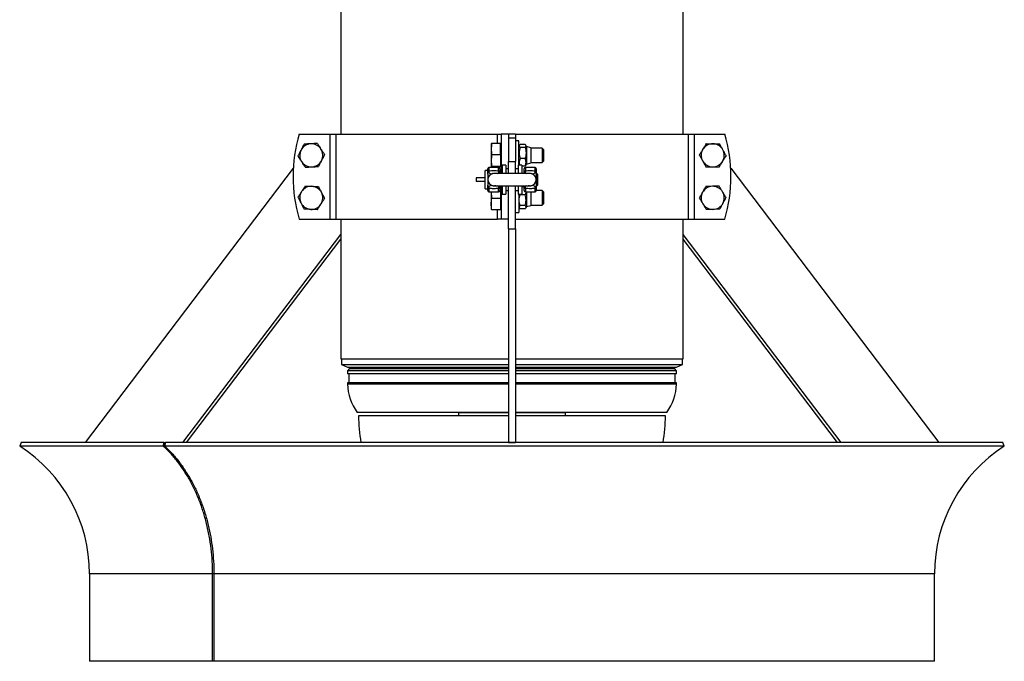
# Model space of a CAD drawing. Header units: millimetres. Extents: x 1033 to 1844, y 1032 to 2088.
# Tile 1 of 7: x 1033 to 1844, y 1032 to 1560. Entities that reach past the tile are written whole.
import ezdxf

# ---------------------------------------------------------------- set-up
doc = ezdxf.new("R2010")
doc.units = ezdxf.units.MM

msp = doc.modelspace()

# ---------------------------------------------------------------- linework, layer by layer
at = {"color": 7, "linetype": 'Continuous', "lineweight": 25}
for p, q in [((1297.67, 1607.51), (1297.67, 1465.51)), ((1579.51, 1465.51), (1579.51, 1607.51)), ((1263.26, 1465.51), (1288.57, 1465.51)), ((1288.57, 1465.51), (1288.57, 1395.51)), ((1288.57, 1465.51), (1293.55, 1465.51)), ((1293.55, 1465.51), (1293.55, 1395.51)), ((1293.55, 1465.51), (1426.66, 1465.51)), ((1426.66, 1457.76), (1426.66, 1465.51)), ((1426.66, 1465.51), (1429.59, 1465.51)), ((1429.59, 1465.51), (1429.59, 1433.01)), ((1435.59, 1465.51), (1429.59, 1465.51)), ((1441.59, 1465.51), (1435.59, 1465.51)), ((1435.59, 1465.51), (1435.59, 1462.1)), ((1441.59, 1462.1), (1435.59, 1462.1)), ((1435.59, 1462.1), (1435.59, 1443.01)), ((1441.59, 1465.51), (1441.59, 1462.1)), ((1441.59, 1465.51), (1583.63, 1465.51)), ((1441.59, 1462.1), (1441.59, 1443.01)), ((1444.09, 1460.01), (1441.59, 1460.01)), ((1444.09, 1440.01), (1444.09, 1460.01)), ((1583.63, 1465.51), (1583.63, 1395.51)), ((1583.63, 1465.51), (1588.61, 1465.51)), ((1588.61, 1465.51), (1588.61, 1395.51)), ((1588.61, 1465.51), (1613.92, 1465.51)), ((1421.49, 1457.5), (1421.49, 1453.14)), ((1421.49, 1453.14), (1421.49, 1443.65)), ((1428.99, 1457.76), (1422.02, 1457.76)), ((1428.99, 1448.53), (1428.99, 1457.76)), ((1429.59, 1456.33), (1428.99, 1456.68)), ((1444.73, 1456.34), (1444.09, 1455.24)), ((1449.43, 1456.98), (1445.25, 1456.98)), ((1449.43, 1454.42), (1445.25, 1454.42)), ((1450.59, 1455.24), (1449.95, 1456.34)), ((1454.09, 1454.3), (1450.59, 1455.24)), ((1450.59, 1455.24), (1450.59, 1449.75)), ((1454.09, 1454.3), (1454.09, 1449.53)), ((1463.52, 1454.01), (1454.09, 1454.01)), ((1464.59, 1452.94), (1463.52, 1454.01)), ((1463.52, 1454.01), (1463.52, 1453.34)), ((1463.52, 1453.34), (1463.52, 1442.01)), ((1464.59, 1452.94), (1464.59, 1452.39)), ((1464.59, 1452.39), (1464.59, 1443.09)), ((1421.49, 1443.65), (1421.49, 1438.52)), ((1428.99, 1448.53), (1422.02, 1448.53)), ((1428.99, 1448.53), (1428.99, 1438.78)), ((1449.43, 1445.46), (1445.25, 1445.46)), ((1450.59, 1449.75), (1450.59, 1440.79)), ((1454.09, 1449.53), (1454.09, 1441.73)), ((1258.45, 1437.51), (1086.96, 1211.51)), ((1418.59, 1435.51), (1416.59, 1435.51)), ((1416.59, 1429.51), (1416.59, 1435.51)), ((1418.59, 1434.52), (1418.59, 1437.01)), ((1427.59, 1438.01), (1419.59, 1438.01)), ((1428.99, 1438.78), (1422.02, 1438.78)), ((1428.99, 1438.27), (1422.02, 1438.27)), ((1426.66, 1438.01), (1426.66, 1438.27)), ((1428.59, 1437.01), (1428.59, 1434.52)), ((1428.99, 1439.35), (1429.59, 1439.7)), ((1428.99, 1438.78), (1428.99, 1438.27)), ((1433.59, 1440.01), (1430.59, 1440.01)), ((1430.59, 1440.01), (1430.59, 1433.01)), ((1433.59, 1440.01), (1433.59, 1433.01)), ((1435.59, 1437.01), (1433.59, 1437.01)), ((1435.59, 1443.01), (1441.59, 1443.01)), ((1435.59, 1433.01), (1435.59, 1443.01)), ((1441.59, 1433.01), (1441.59, 1443.01)), ((1443.59, 1437.01), (1441.59, 1437.01)), ((1446.59, 1440.01), (1443.59, 1440.01)), ((1443.59, 1440.01), (1443.59, 1433.01)), ((1444.09, 1440.79), (1444.54, 1440.01)), ((1446.59, 1440.01), (1446.59, 1433.01)), ((1449.43, 1439.05), (1446.59, 1439.05)), ((1448.59, 1434.52), (1448.59, 1437.01)), ((1449.43, 1439.05), (1449.95, 1439.69)), ((1457.59, 1438.01), (1449.59, 1438.01)), ((1449.95, 1439.69), (1450.59, 1440.79)), ((1450.59, 1440.79), (1454.09, 1441.73)), ((1454.09, 1442.01), (1463.52, 1442.01)), ((1458.59, 1437.01), (1458.59, 1434.52)), ((1463.52, 1442.01), (1464.59, 1443.09)), ((1618.72, 1437.51), (1790.22, 1211.51)), ((1409.09, 1429.51), (1409.09, 1426.51)), ((1416.59, 1429.51), (1409.09, 1429.51)), ((1416.59, 1428.01), (1416.59, 1429.51)), ((1416.59, 1426.51), (1416.59, 1428.01)), ((1418.59, 1432.49), (1418.59, 1428.01)), ((1418.59, 1428.01), (1418.59, 1423.53)), ((1453.59, 1433.01), (1423.59, 1433.01)), ((1428.59, 1434.52), (1428.59, 1433.01)), ((1448.59, 1433.01), (1448.59, 1434.52)), ((1459.09, 1433.01), (1458.59, 1433.01)), ((1458.59, 1432.49), (1458.59, 1428.01)), ((1458.59, 1428.01), (1458.59, 1423.53)), ((1459.59, 1432.51), (1459.09, 1433.01)), ((1459.09, 1423.01), (1459.09, 1433.01)), ((1459.59, 1432.51), (1459.59, 1423.51)), ((1416.59, 1426.51), (1409.09, 1426.51)), ((1416.59, 1420.51), (1416.59, 1426.51)), ((1416.59, 1420.51), (1418.59, 1420.51)), ((1418.59, 1419.01), (1418.59, 1421.51)), ((1423.59, 1423.01), (1453.59, 1423.01)), ((1428.59, 1423.01), (1428.59, 1421.51)), ((1428.99, 1422.76), (1428.59, 1422.76)), ((1428.99, 1422.25), (1428.59, 1422.25)), ((1428.59, 1421.51), (1428.59, 1419.01)), ((1428.99, 1422.25), (1428.99, 1422.76)), ((1428.99, 1422.25), (1428.99, 1412.5)), ((1429.59, 1421.33), (1428.99, 1421.68)), ((1429.59, 1423.01), (1429.59, 1395.51)), ((1430.59, 1423.01), (1430.59, 1416.01)), ((1433.59, 1423.01), (1433.59, 1416.01)), ((1435.59, 1387.61), (1435.59, 1423.01)), ((1441.59, 1387.61), (1441.59, 1423.01)), ((1443.59, 1423.01), (1443.59, 1416.01)), ((1446.59, 1423.01), (1446.59, 1416.01)), ((1448.59, 1421.98), (1446.59, 1421.98)), ((1448.59, 1421.51), (1448.59, 1423.01)), ((1448.59, 1419.01), (1448.59, 1421.51)), ((1458.59, 1423.01), (1459.09, 1423.01)), ((1458.59, 1421.51), (1458.59, 1419.01)), ((1459.09, 1423.01), (1459.59, 1423.51)), ((1419.59, 1418.01), (1427.59, 1418.01)), ((1421.49, 1417.37), (1421.54, 1418.01)), ((1421.49, 1418.01), (1421.49, 1417.37)), ((1421.49, 1417.37), (1421.49, 1407.88)), ((1428.99, 1412.5), (1422.02, 1412.5)), ((1428.99, 1412.5), (1428.99, 1403.27)), ((1430.59, 1416.01), (1433.59, 1416.01)), ((1433.59, 1419.01), (1435.59, 1419.01)), ((1441.59, 1419.01), (1443.59, 1419.01)), ((1443.59, 1416.01), (1446.59, 1416.01)), ((1444.09, 1416.01), (1444.09, 1401.01)), ((1445.25, 1415.57), (1445.11, 1416.01)), ((1449.43, 1415.57), (1445.25, 1415.57)), ((1449.59, 1418.01), (1457.59, 1418.01)), ((1450.59, 1418.01), (1450.59, 1405.79)), ((1454.09, 1418.01), (1454.09, 1406.73)), ((1463.52, 1419.01), (1458.59, 1419.01)), ((1464.59, 1417.94), (1463.52, 1419.01)), ((1463.52, 1419.01), (1463.52, 1407.01)), ((1464.59, 1417.94), (1464.59, 1408.09)), ((1421.49, 1407.88), (1421.49, 1403.52)), ((1428.99, 1403.27), (1422.02, 1403.27)), ((1426.66, 1395.51), (1426.66, 1403.27)), ((1428.99, 1404.35), (1429.59, 1404.7)), ((1444.09, 1405.79), (1444.73, 1404.69)), ((1449.43, 1406.61), (1445.25, 1406.61)), ((1449.43, 1404.05), (1445.25, 1404.05)), ((1449.95, 1404.68), (1450.59, 1405.79)), ((1450.59, 1405.79), (1454.09, 1406.73)), ((1454.09, 1407.01), (1463.52, 1407.01)), ((1463.52, 1407.01), (1464.59, 1408.09)), ((1263.26, 1395.51), (1288.57, 1395.51)), ((1288.57, 1395.51), (1293.55, 1395.51)), ((1293.55, 1395.51), (1426.66, 1395.51)), ((1297.67, 1395.51), (1297.67, 1280.54)), ((1429.59, 1395.51), (1426.66, 1395.51)), ((1435.59, 1395.51), (1429.59, 1395.51)), ((1441.59, 1401.01), (1444.09, 1401.01)), ((1441.59, 1395.51), (1583.63, 1395.51)), ((1579.51, 1280.54), (1579.51, 1395.51)), ((1583.63, 1395.51), (1588.61, 1395.51)), ((1588.61, 1395.51), (1613.92, 1395.51)), ((1435.59, 1387.61), (1435.59, 1211.51)), ((1435.59, 1387.61), (1441.59, 1387.61)), ((1441.59, 1387.61), (1441.59, 1211.51)), ((1167.56, 1211.51), (1297.67, 1382.97)), ((1170.56, 1211.51), (1297.67, 1379.02)), ((1709.62, 1211.51), (1579.51, 1382.97)), ((1706.62, 1211.51), (1579.51, 1379.02)), ((1297.67, 1280.54), (1435.59, 1280.54)), ((1298.09, 1280.54), (1298.09, 1275.87)), ((1298.09, 1275.87), (1303.09, 1273.54)), ((1298.09, 1275.87), (1435.59, 1275.87)), ((1303.09, 1273.54), (1435.59, 1273.54)), ((1308.59, 1273.54), (1308.59, 1272.24)), ((1441.59, 1280.54), (1579.51, 1280.54)), ((1441.59, 1275.87), (1579.09, 1275.87)), ((1441.59, 1273.54), (1574.09, 1273.54)), ((1568.59, 1272.24), (1568.59, 1273.54)), ((1574.09, 1273.54), (1579.09, 1275.87)), ((1579.09, 1275.87), (1579.09, 1280.54)), ((1304.59, 1272.24), (1303.09, 1270.74)), ((1303.09, 1270.74), (1303.09, 1268.24)), ((1435.59, 1270.74), (1303.09, 1270.74)), ((1435.59, 1268.24), (1303.09, 1268.24)), ((1304.09, 1268.24), (1304.09, 1260.74)), ((1435.59, 1272.24), (1304.59, 1272.24)), ((1572.59, 1272.24), (1441.59, 1272.24)), ((1574.09, 1270.74), (1441.59, 1270.74)), ((1574.09, 1268.24), (1441.59, 1268.24)), ((1574.09, 1270.74), (1572.59, 1272.24)), ((1573.09, 1260.74), (1573.09, 1268.24)), ((1574.09, 1268.24), (1574.09, 1270.74)), ((1303.09, 1260.74), (1303.09, 1259.74)), ((1435.59, 1260.74), (1303.09, 1260.74)), ((1435.59, 1259.74), (1303.09, 1259.74)), ((1574.09, 1260.74), (1441.59, 1260.74)), ((1574.09, 1259.74), (1441.59, 1259.74)), ((1574.09, 1259.74), (1574.09, 1260.74)), ((1435.59, 1236.44), (1311.09, 1236.44)), ((1435.59, 1233.54), (1312.21, 1233.54)), ((1394.51, 1236.14), (1394.6, 1233.54)), ((1566.09, 1236.44), (1441.59, 1236.44)), ((1564.97, 1233.54), (1441.59, 1233.54)), ((1482.58, 1233.54), (1482.67, 1236.14)), ((1034.29, 1211.51), (1033.09, 1208.72)), ((1151.33, 1208.72), (1033.09, 1208.72)), ((1152.18, 1211.51), (1034.29, 1211.51)), ((1151.33, 1208.72), (1152.18, 1211.51)), ((1151.33, 1208.72), (1152.47, 1211.25)), ((1153.24, 1211.51), (1152.39, 1208.72)), ((1844.09, 1208.72), (1152.39, 1208.72)), ((1435.59, 1211.51), (1153.24, 1211.51)), ((1435.59, 1211.51), (1438.59, 1211.51)), ((1438.59, 1211.51), (1435.59, 1211.51)), ((1435.59, 1211.51), (1435.59, 1211.51)), ((1438.59, 1211.51), (1441.59, 1211.51)), ((1441.59, 1211.51), (1438.59, 1211.51)), ((1842.89, 1211.51), (1441.59, 1211.51)), ((1441.59, 1211.51), (1441.59, 1211.51)), ((1844.09, 1208.72), (1842.89, 1211.51)), ((1090.59, 1103.51), (1090.59, 1031.51)), ((1191.99, 1031.51), (1191.99, 1103.51)), ((1193.05, 1103.51), (1191.99, 1103.51)), ((1193.05, 1103.51), (1193.05, 1031.51)), ((1786.59, 1031.51), (1786.59, 1103.51)), ((1191.99, 1031.51), (1090.59, 1031.51)), ((1193.05, 1031.51), (1191.99, 1031.51)), ((1786.59, 1031.51), (1193.05, 1031.51))]:
    msp.add_line(p, q, dxfattribs=at)
at = {"color": 1, "linetype": 'Continuous', "lineweight": 25}
for p, q in [((1419.59, 1438.01), (1419.59, 1435.24)), ((1427.59, 1435.24), (1427.59, 1438.01)), ((1449.59, 1438.01), (1449.59, 1435.24)), ((1457.59, 1435.24), (1457.59, 1438.01)), ((1419.59, 1420.79), (1419.59, 1418.01)), ((1427.59, 1418.01), (1427.59, 1420.79)), ((1449.59, 1420.79), (1449.59, 1418.01)), ((1457.59, 1418.01), (1457.59, 1420.79)), ((1435.59, 1236.14), (1394.51, 1236.14)), ((1482.67, 1236.14), (1441.59, 1236.14)), ((1191.99, 1103.51), (1090.59, 1103.51)), ((1786.59, 1103.51), (1193.05, 1103.51))]:
    msp.add_line(p, q, dxfattribs=at)
at = {"color": 7, "linetype": 'Continuous', "lineweight": 25}
for centre, radius, start, end in [((1383.26, 1430.51), 125, 163.7398, 196.2602), ((1493.92, 1430.51), 125, 343.7398, 16.2602), ((1273.26, 1448.01), 9.5, 152.68133, 212.68133), ((1273.26, 1448.01), 9.5, 92.68133, 152.68133), ((1273.26, 1448.01), 9.5, 32.68133, 92.68133), ((1273.26, 1448.01), 9.5, 332.68133, 32.68133), ((1603.92, 1448.01), 9.5, 148.67657, 208.67657), ((1603.92, 1448.01), 9.5, 88.67657, 148.67657), ((1603.92, 1448.01), 9.5, 28.67657, 88.67657), ((1603.92, 1448.01), 9.5, 328.67657, 28.67657), ((1273.26, 1448.01), 9.5, 272.68133, 332.68133), ((1273.26, 1448.01), 9.5, 212.68133, 272.68133), ((1419.59, 1437.01), 1, 90, 180), ((1427.59, 1437.01), 1, 0, 90), ((1449.59, 1437.01), 1, 90, 180), ((1457.59, 1437.01), 1, 0, 90), ((1603.92, 1448.01), 9.5, 208.67657, 268.67657), ((1603.92, 1448.01), 9.5, 268.67657, 328.67657), ((1419.47, 1434.35), 0.896, 82.34424, 169.3776), ((1423.59, 1428.01), 5, 90, 180), ((1423.59, 1428.01), 5, 180, 270), ((1421.72, 1435.34), 2.62, 212.13162, 274.47772), ((1427.71, 1434.35), 0.896, 10.62242, 97.65574), ((1449.47, 1434.35), 0.896, 82.34426, 169.37758), ((1453.59, 1428.01), 5, 0, 90), ((1453.59, 1428.01), 5, 270, 0), ((1455.46, 1435.34), 2.62, 265.52228, 327.86838), ((1457.71, 1434.35), 0.896, 10.6224, 97.65576), ((1273.26, 1413.01), 9.5, 87.31867, 147.31867), ((1273.26, 1413.01), 9.5, 27.31867, 87.31867), ((1419.47, 1421.67), 0.896, 190.6224, 277.65576), ((1421.72, 1420.69), 2.62, 85.52191, 147.86876), ((1427.71, 1421.67), 0.896, 262.34426, 349.37758), ((1449.47, 1421.67), 0.896, 190.62242, 277.65574), ((1455.46, 1420.69), 2.62, 32.13124, 94.47809), ((1457.71, 1421.67), 0.896, 262.34424, 349.3776), ((1603.92, 1413.01), 9.5, 91.32343, 151.32343), ((1603.92, 1413.01), 9.5, 31.32343, 91.32343), ((1273.26, 1413.01), 9.5, 147.31867, 207.31867), ((1273.26, 1413.01), 9.5, 327.31867, 27.31867), ((1419.59, 1419.01), 1, 180, 270), ((1427.59, 1419.01), 1, 270, 0), ((1449.59, 1419.01), 1, 180, 270), ((1457.59, 1419.01), 1, 270, 0), ((1603.92, 1413.01), 9.5, 151.32343, 211.32343), ((1603.92, 1413.01), 9.5, 331.32343, 31.32343), ((1273.26, 1413.01), 9.5, 207.31867, 267.31867), ((1273.26, 1413.01), 9.5, 267.31867, 327.31867), ((1603.92, 1413.01), 9.5, 211.32343, 271.32343), ((1603.92, 1413.01), 9.5, 271.32343, 331.32343), ((1343.08, 1260.44), 40, 181.01471, 216.88487), ((1534.1, 1260.44), 40, 323.11513, 358.98529), ((1438.59, 1233.54), 126.38, 180, 190.03531), ((1391.51, 1236.04), 3, 2, 7.66226), ((1485.67, 1236.04), 3, 172.33774, 178), ((1438.59, 1233.54), 126.38, 349.96469, 0), ((965.59, 1103.51), 125, 0, 57.31636), ((1151.86, 1419), 210.28, 269.8555, 270.1445), ((1153.05, 1473.09), 261.85, 269.87275, 270.02236), ((1911.59, 1103.51), 125, 122.68364, 180)]:
    msp.add_arc(centre, radius, start, end, dxfattribs=at)
at = {"color": 1, "linetype": 'Continuous', "lineweight": 25}
for centre, start, end in [((1423.68, 1437.46), 303.3143, 318.67172), ((1453.5, 1437.46), 221.32828, 236.6857), ((1423.68, 1418.57), 41.32828, 56.6857), ((1453.5, 1418.57), 123.3143, 138.67172)]:
    msp.add_arc(centre, 5.32, start, end, dxfattribs=at)
at = {"color": 7, "linetype": 'Continuous', "lineweight": 25}
for points, knots in [([(1264.82, 1452.37), (1264.4, 1451.56), (1263.98, 1450.75), (1263.14, 1449.12), (1262.72, 1448.31), (1262.3, 1447.5)], [0, 0, 0, 0, 0.5, 0.5, 1, 1, 1, 1]), ([(1267.33, 1457.25), (1266.92, 1456.44), (1266.5, 1455.62), (1265.66, 1454), (1265.24, 1453.19), (1264.82, 1452.37)], [0, 0, 0, 0, 0.5, 0.5, 1, 1, 1, 1]), ([(1272.81, 1457.5), (1271.9, 1457.46), (1270.99, 1457.42), (1269.16, 1457.33), (1268.25, 1457.29), (1267.33, 1457.25)], [0, 0, 0, 0, 0.5, 0.5, 1, 1, 1, 1]), ([(1278.29, 1457.76), (1277.38, 1457.72), (1276.47, 1457.67), (1274.64, 1457.59), (1273.73, 1457.55), (1272.81, 1457.5)], [0, 0, 0, 0, 0.5, 0.5, 1, 1, 1, 1]), ([(1278.29, 1457.76), (1278.79, 1456.99), (1279.28, 1456.22), (1280.27, 1454.68), (1280.76, 1453.91), (1281.25, 1453.14)], [0, 0, 0, 0, 0.5, 0.5, 1, 1, 1, 1]), ([(1281.25, 1453.14), (1281.75, 1452.37), (1282.24, 1451.6), (1283.23, 1450.07), (1283.72, 1449.3), (1284.22, 1448.53)], [0, 0, 0, 0, 0.5, 0.5, 1, 1, 1, 1]), ([(1422.02, 1457.76), (1421.86, 1456.99), (1421.72, 1456.22), (1421.54, 1454.68), (1421.49, 1453.91), (1421.49, 1453.14)], [0, 0, 0, 0, 0.5, 0.5, 1, 1, 1, 1]), ([(1422.02, 1457.76), (1421.86, 1457.72), (1421.72, 1457.67), (1421.54, 1457.59), (1421.49, 1457.55), (1421.49, 1457.5)], [0, 0, 0, 0, 0.5, 0.5, 1, 1, 1, 1]), ([(1421.49, 1453.14), (1421.49, 1452.37), (1421.54, 1451.6), (1421.72, 1450.07), (1421.86, 1449.3), (1422.02, 1448.53)], [0, 0, 0, 0, 0.5, 0.5, 1, 1, 1, 1]), ([(1445.25, 1456.98), (1445.04, 1456.77), (1444.86, 1456.56), (1444.61, 1456.14), (1444.54, 1455.92), (1444.54, 1455.6), (1444.55, 1455.49), (1444.62, 1455.27), (1444.67, 1455.16), (1444.85, 1454.84), (1445.03, 1454.63), (1445.25, 1454.42)], [0, 0, 0, 0, 0.25, 0.25, 0.5, 0.5, 0.625, 0.625, 0.75, 0.75, 1, 1, 1, 1]), ([(1445.25, 1454.42), (1445.04, 1453.69), (1444.85, 1452.95), (1444.61, 1451.45), (1444.54, 1450.7), (1444.54, 1449.18), (1444.61, 1448.41), (1444.86, 1446.92), (1445.04, 1446.18), (1445.25, 1445.46)], [0, 0, 0, 0, 0.25, 0.25, 0.5, 0.5, 0.75, 0.75, 1, 1, 1, 1]), ([(1449.43, 1454.42), (1449.64, 1454.63), (1449.82, 1454.84), (1450.07, 1455.27), (1450.14, 1455.48), (1450.14, 1455.81), (1450.12, 1455.92), (1450.06, 1456.13), (1450.01, 1456.24), (1449.82, 1456.56), (1449.64, 1456.77), (1449.43, 1456.98)], [0, 0, 0, 0, 0.25, 0.25, 0.5, 0.5, 0.625, 0.625, 0.75, 0.75, 1, 1, 1, 1]), ([(1449.43, 1454.42), (1449.64, 1453.69), (1449.82, 1452.95), (1450.07, 1451.45), (1450.14, 1450.7), (1450.14, 1449.18), (1450.07, 1448.41), (1449.82, 1446.92), (1449.64, 1446.18), (1449.43, 1445.46)], [0, 0, 0, 0, 0.25, 0.25, 0.5, 0.5, 0.75, 0.75, 1, 1, 1, 1]), ([(1592.95, 1448.27), (1593.43, 1449.05), (1593.9, 1449.83), (1594.86, 1451.39), (1595.33, 1452.17), (1595.81, 1452.95)], [0, 0, 0, 0, 0.5, 0.5, 1, 1, 1, 1]), ([(1595.81, 1452.95), (1596.28, 1453.73), (1596.76, 1454.51), (1597.71, 1456.08), (1598.18, 1456.86), (1598.66, 1457.64)], [0, 0, 0, 0, 0.5, 0.5, 1, 1, 1, 1]), ([(1598.66, 1457.64), (1599.57, 1457.62), (1600.48, 1457.6), (1602.31, 1457.55), (1603.23, 1457.53), (1604.14, 1457.51)], [0, 0, 0, 0, 0.5, 0.5, 1, 1, 1, 1]), ([(1604.14, 1457.51), (1605.06, 1457.49), (1605.97, 1457.47), (1607.8, 1457.43), (1608.71, 1457.41), (1609.62, 1457.38)], [0, 0, 0, 0, 0.5, 0.5, 1, 1, 1, 1]), ([(1612.26, 1452.57), (1611.82, 1453.37), (1611.38, 1454.18), (1610.5, 1455.78), (1610.06, 1456.58), (1609.62, 1457.38)], [0, 0, 0, 0, 0.5, 0.5, 1, 1, 1, 1]), ([(1614.89, 1447.76), (1614.45, 1448.56), (1614.01, 1449.36), (1613.13, 1450.97), (1612.69, 1451.77), (1612.26, 1452.57)], [0, 0, 0, 0, 0.5, 0.5, 1, 1, 1, 1]), ([(1265.26, 1442.88), (1264.77, 1443.65), (1264.27, 1444.42), (1263.29, 1445.96), (1262.79, 1446.73), (1262.3, 1447.5)], [0, 0, 0, 0, 0.5, 0.5, 1, 1, 1, 1]), ([(1281.7, 1443.65), (1281.28, 1442.84), (1280.86, 1442.03), (1280.02, 1440.4), (1279.6, 1439.59), (1279.18, 1438.78)], [0, 0, 0, 0, 0.5, 0.5, 1, 1, 1, 1]), ([(1284.22, 1448.53), (1283.8, 1447.72), (1283.38, 1446.9), (1282.54, 1445.28), (1282.12, 1444.47), (1281.7, 1443.65)], [0, 0, 0, 0, 0.5, 0.5, 1, 1, 1, 1]), ([(1422.02, 1448.53), (1421.86, 1447.72), (1421.72, 1446.9), (1421.54, 1445.28), (1421.49, 1444.47), (1421.49, 1443.65)], [0, 0, 0, 0, 0.5, 0.5, 1, 1, 1, 1]), ([(1421.49, 1443.65), (1421.49, 1442.84), (1421.54, 1442.03), (1421.72, 1440.4), (1421.86, 1439.59), (1422.02, 1438.78)], [0, 0, 0, 0, 0.5, 0.5, 1, 1, 1, 1]), ([(1445.25, 1445.46), (1445.05, 1444.9), (1444.63, 1443.78), (1444.49, 1442.11), (1444.63, 1440.84), (1444.87, 1440.19), (1444.93, 1440.01)], [0, 0, 0, 0, 0.31223, 0.63123, 0.903093, 1, 1, 1, 1]), ([(1449.43, 1439.05), (1449.64, 1439.57), (1449.82, 1440.1), (1450.07, 1441.16), (1450.14, 1441.7), (1450.14, 1442.52), (1450.12, 1442.79), (1450.06, 1443.33), (1450.01, 1443.6), (1449.82, 1444.41), (1449.64, 1444.93), (1449.43, 1445.46)], [0, 0, 0, 0, 0.25, 0.25, 0.5, 0.5, 0.625, 0.625, 0.75, 0.75, 1, 1, 1, 1]), ([(1592.95, 1448.27), (1593.39, 1447.47), (1593.83, 1446.66), (1594.71, 1445.06), (1595.15, 1444.26), (1595.59, 1443.46)], [0, 0, 0, 0, 0.5, 0.5, 1, 1, 1, 1]), ([(1614.89, 1447.76), (1614.41, 1446.98), (1613.94, 1446.2), (1612.99, 1444.64), (1612.51, 1443.86), (1612.04, 1443.08)], [0, 0, 0, 0, 0.5, 0.5, 1, 1, 1, 1]), ([(1268.22, 1438.27), (1267.73, 1439.04), (1267.24, 1439.81), (1266.25, 1441.35), (1265.76, 1442.12), (1265.26, 1442.88)], [0, 0, 0, 0, 0.5, 0.5, 1, 1, 1, 1]), ([(1268.22, 1438.27), (1269.14, 1438.31), (1270.05, 1438.35), (1271.88, 1438.44), (1272.79, 1438.48), (1273.7, 1438.52)], [0, 0, 0, 0, 0.5, 0.5, 1, 1, 1, 1]), ([(1273.7, 1438.52), (1274.62, 1438.57), (1275.53, 1438.61), (1277.35, 1438.7), (1278.27, 1438.74), (1279.18, 1438.78)], [0, 0, 0, 0, 0.5, 0.5, 1, 1, 1, 1]), ([(1419.59, 1435.24), (1420.91, 1435.42), (1422.23, 1435.51), (1424.24, 1435.51), (1424.91, 1435.49), (1426.26, 1435.4), (1426.93, 1435.33), (1427.59, 1435.24)], [0, 0, 0, 0, 0.5, 0.5, 0.75, 0.75, 1, 1, 1, 1]), ([(1421.49, 1438.52), (1421.49, 1438.57), (1421.54, 1438.61), (1421.72, 1438.7), (1421.86, 1438.74), (1422.02, 1438.78)], [0, 0, 0, 0, 0.5, 0.5, 1, 1, 1, 1]), ([(1422.02, 1438.27), (1421.86, 1438.31), (1421.72, 1438.35), (1421.54, 1438.44), (1421.49, 1438.48), (1421.49, 1438.52)], [0, 0, 0, 0, 0.5, 0.5, 1, 1, 1, 1]), ([(1449.59, 1435.24), (1450.91, 1435.42), (1452.23, 1435.51), (1454.24, 1435.51), (1454.91, 1435.49), (1456.26, 1435.4), (1456.93, 1435.33), (1457.59, 1435.24)], [0, 0, 0, 0, 0.5, 0.5, 0.75, 0.75, 1, 1, 1, 1]), ([(1595.59, 1443.46), (1596.02, 1442.65), (1596.46, 1441.85), (1597.34, 1440.25), (1597.78, 1439.45), (1598.22, 1438.64)], [0, 0, 0, 0, 0.5, 0.5, 1, 1, 1, 1]), ([(1598.22, 1438.64), (1599.13, 1438.62), (1600.04, 1438.6), (1601.87, 1438.56), (1602.79, 1438.54), (1603.7, 1438.52)], [0, 0, 0, 0, 0.5, 0.5, 1, 1, 1, 1]), ([(1603.7, 1438.52), (1604.62, 1438.5), (1605.53, 1438.47), (1607.36, 1438.43), (1608.27, 1438.41), (1609.18, 1438.39)], [0, 0, 0, 0, 0.5, 0.5, 1, 1, 1, 1]), ([(1612.04, 1443.08), (1611.56, 1442.29), (1611.09, 1441.51), (1610.14, 1439.95), (1609.66, 1439.17), (1609.18, 1438.39)], [0, 0, 0, 0, 0.5, 0.5, 1, 1, 1, 1]), ([(1418.59, 1432.49), (1418.59, 1432.64), (1418.6, 1432.78), (1418.66, 1433.08), (1418.71, 1433.23), (1418.86, 1433.5), (1418.97, 1433.63), (1419.15, 1433.77), (1419.22, 1433.82), (1419.36, 1433.89), (1419.43, 1433.92), (1419.5, 1433.95)], [0, 0, 0, 0, 0.25, 0.25, 0.5, 0.5, 0.75, 0.75, 0.875, 0.875, 1, 1, 1, 1]), ([(1423.13, 1432.99), (1422.97, 1432.97), (1422.5, 1432.92), (1422.15, 1432.8), (1421.92, 1432.73)], [0, 0, 0, 0, 0.340732, 1, 1, 1, 1]), ([(1428.52, 1433.01), (1428.52, 1433.04), (1428.51, 1433.13), (1428.41, 1433.34), (1428.23, 1433.64), (1427.93, 1433.84), (1427.75, 1433.92), (1427.68, 1433.95), (1427.68, 1433.95)], [0, 0, 0, 0, 0.055371, 0.214766, 0.530203, 0.836039, 0.991214, 1, 1, 1, 1]), ([(1449.5, 1433.95), (1449.5, 1433.95), (1449.42, 1433.92), (1449.29, 1433.86), (1449.14, 1433.77), (1449.05, 1433.69), (1448.96, 1433.61), (1448.8, 1433.41), (1448.68, 1433.19), (1448.66, 1433.04), (1448.66, 1433.01)], [0, 0, 0, 0, 0.008775, 0.185309, 0.344676, 0.384373, 0.46383, 0.623244, 0.944699, 1, 1, 1, 1]), ([(1455.26, 1432.73), (1454.96, 1432.83), (1454.6, 1432.94), (1454.11, 1432.98), (1454.03, 1432.99)], [0, 0, 0, 0, 0.837826, 1, 1, 1, 1]), ([(1458.59, 1432.49), (1458.59, 1432.64), (1458.58, 1432.78), (1458.52, 1433.08), (1458.47, 1433.23), (1458.35, 1433.44), (1458.31, 1433.5), (1458.21, 1433.62), (1458.15, 1433.68), (1458.03, 1433.77), (1457.96, 1433.82), (1457.82, 1433.89), (1457.75, 1433.92), (1457.68, 1433.95)], [0, 0, 0, 0, 0.25, 0.25, 0.5, 0.5, 0.625, 0.625, 0.75, 0.75, 0.875, 0.875, 1, 1, 1, 1]), ([(1268.22, 1422.76), (1267.73, 1421.99), (1267.24, 1421.22), (1266.25, 1419.68), (1265.76, 1418.91), (1265.26, 1418.14)], [0, 0, 0, 0, 0.5, 0.5, 1, 1, 1, 1]), ([(1268.22, 1422.76), (1269.14, 1422.72), (1270.05, 1422.67), (1271.88, 1422.59), (1272.79, 1422.55), (1273.7, 1422.5)], [0, 0, 0, 0, 0.5, 0.5, 1, 1, 1, 1]), ([(1273.7, 1422.5), (1274.62, 1422.46), (1275.53, 1422.42), (1277.35, 1422.33), (1278.27, 1422.29), (1279.18, 1422.25)], [0, 0, 0, 0, 0.5, 0.5, 1, 1, 1, 1]), ([(1279.18, 1422.25), (1279.6, 1421.44), (1280.02, 1420.62), (1280.86, 1419), (1281.28, 1418.19), (1281.7, 1417.37)], [0, 0, 0, 0, 0.5, 0.5, 1, 1, 1, 1]), ([(1418.59, 1423.53), (1418.59, 1423.39), (1418.6, 1423.25), (1418.66, 1422.95), (1418.71, 1422.8), (1418.83, 1422.59), (1418.87, 1422.53), (1418.97, 1422.41), (1419.03, 1422.35), (1419.15, 1422.25), (1419.22, 1422.21), (1419.36, 1422.14), (1419.43, 1422.11), (1419.5, 1422.08)], [0, 0, 0, 0, 0.25, 0.25, 0.5, 0.5, 0.625, 0.625, 0.75, 0.75, 0.875, 0.875, 1, 1, 1, 1]), ([(1427.59, 1420.79), (1426.27, 1420.6), (1424.94, 1420.51), (1422.94, 1420.51), (1422.27, 1420.54), (1420.92, 1420.63), (1420.25, 1420.69), (1419.59, 1420.79)], [0, 0, 0, 0, 0.5, 0.5, 0.75, 0.75, 1, 1, 1, 1]), ([(1421.92, 1423.3), (1422.14, 1423.22), (1422.38, 1423.15), (1422.79, 1423.08), (1422.94, 1423.05), (1423.25, 1423.02), (1423.42, 1423.01), (1423.75, 1423.01), (1423.91, 1423.02), (1424.23, 1423.05), (1424.38, 1423.07), (1424.8, 1423.15), (1425.03, 1423.22), (1425.26, 1423.3)], [0, 0, 0, 0, 0.25, 0.25, 0.375, 0.375, 0.5, 0.5, 0.625, 0.625, 0.75, 0.75, 1, 1, 1, 1]), ([(1427.68, 1422.08), (1427.68, 1422.08), (1427.76, 1422.11), (1427.89, 1422.17), (1428.03, 1422.26), (1428.13, 1422.34), (1428.22, 1422.42), (1428.38, 1422.61), (1428.5, 1422.83), (1428.52, 1422.99), (1428.52, 1423.01)], [0, 0, 0, 0, 0.008775, 0.185309, 0.344677, 0.384373, 0.463838, 0.623244, 0.944709, 1, 1, 1, 1]), ([(1448.66, 1423.01), (1448.66, 1422.99), (1448.67, 1422.9), (1448.77, 1422.68), (1448.95, 1422.39), (1449.25, 1422.19), (1449.43, 1422.11), (1449.5, 1422.08), (1449.5, 1422.08)], [0, 0, 0, 0, 0.05536, 0.214756, 0.530202, 0.836039, 0.991214, 1, 1, 1, 1]), ([(1457.59, 1420.79), (1456.27, 1420.6), (1454.94, 1420.51), (1452.94, 1420.51), (1452.27, 1420.54), (1450.92, 1420.63), (1450.25, 1420.69), (1449.59, 1420.79)], [0, 0, 0, 0, 0.5, 0.5, 0.75, 0.75, 1, 1, 1, 1]), ([(1451.92, 1423.3), (1452.14, 1423.22), (1452.38, 1423.15), (1452.79, 1423.08), (1452.94, 1423.05), (1453.25, 1423.02), (1453.42, 1423.01), (1453.75, 1423.01), (1453.91, 1423.02), (1454.23, 1423.05), (1454.38, 1423.07), (1454.8, 1423.15), (1455.03, 1423.22), (1455.26, 1423.3)], [0, 0, 0, 0, 0.25, 0.25, 0.375, 0.375, 0.5, 0.5, 0.625, 0.625, 0.75, 0.75, 1, 1, 1, 1]), ([(1458.59, 1423.53), (1458.59, 1423.39), (1458.58, 1423.25), (1458.52, 1422.95), (1458.47, 1422.8), (1458.32, 1422.53), (1458.21, 1422.4), (1458.03, 1422.26), (1457.96, 1422.21), (1457.82, 1422.14), (1457.75, 1422.11), (1457.68, 1422.08)], [0, 0, 0, 0, 0.25, 0.25, 0.5, 0.5, 0.75, 0.75, 0.875, 0.875, 1, 1, 1, 1]), ([(1595.59, 1417.57), (1596.02, 1418.37), (1596.46, 1419.18), (1597.34, 1420.78), (1597.78, 1421.58), (1598.22, 1422.38)], [0, 0, 0, 0, 0.5, 0.5, 1, 1, 1, 1]), ([(1603.7, 1422.51), (1602.79, 1422.49), (1601.87, 1422.47), (1600.04, 1422.43), (1599.13, 1422.41), (1598.22, 1422.38)], [0, 0, 0, 0, 0.5, 0.5, 1, 1, 1, 1]), ([(1609.18, 1422.64), (1608.28, 1422.62), (1607.36, 1422.6), (1605.53, 1422.55), (1604.61, 1422.53), (1603.7, 1422.51)], [0, 0, 0, 0, 0.5, 0.5, 1, 1, 1, 1]), ([(1612.04, 1417.95), (1611.56, 1418.73), (1611.09, 1419.51), (1610.14, 1421.08), (1609.66, 1421.86), (1609.18, 1422.64)], [0, 0, 0, 0, 0.5, 0.5, 1, 1, 1, 1]), ([(1265.26, 1418.14), (1264.77, 1417.37), (1264.27, 1416.6), (1263.29, 1415.07), (1262.79, 1414.3), (1262.3, 1413.53)], [0, 0, 0, 0, 0.5, 0.5, 1, 1, 1, 1]), ([(1262.3, 1413.53), (1262.72, 1412.72), (1263.14, 1411.9), (1263.98, 1410.28), (1264.4, 1409.47), (1264.82, 1408.65)], [0, 0, 0, 0, 0.5, 0.5, 1, 1, 1, 1]), ([(1281.25, 1407.88), (1281.75, 1408.65), (1282.24, 1409.42), (1283.23, 1410.96), (1283.72, 1411.73), (1284.22, 1412.5)], [0, 0, 0, 0, 0.5, 0.5, 1, 1, 1, 1]), ([(1281.7, 1417.37), (1282.12, 1416.56), (1282.54, 1415.75), (1283.38, 1414.12), (1283.8, 1413.31), (1284.22, 1412.5)], [0, 0, 0, 0, 0.5, 0.5, 1, 1, 1, 1]), ([(1421.49, 1417.37), (1421.49, 1416.56), (1421.54, 1415.75), (1421.72, 1414.12), (1421.86, 1413.31), (1422.02, 1412.5)], [0, 0, 0, 0, 0.5, 0.5, 1, 1, 1, 1]), ([(1421.49, 1407.88), (1421.49, 1408.65), (1421.54, 1409.42), (1421.72, 1410.96), (1421.86, 1411.73), (1422.02, 1412.5)], [0, 0, 0, 0, 0.5, 0.5, 1, 1, 1, 1]), ([(1445.25, 1406.61), (1445.04, 1407.33), (1444.85, 1408.08), (1444.61, 1409.58), (1444.54, 1410.33), (1444.54, 1411.85), (1444.61, 1412.61), (1444.86, 1414.11), (1445.04, 1414.85), (1445.25, 1415.57)], [0, 0, 0, 0, 0.25, 0.25, 0.5, 0.5, 0.75, 0.75, 1, 1, 1, 1]), ([(1450.06, 1418.01), (1450.03, 1417.69), (1449.94, 1416.87), (1449.62, 1416.06), (1449.43, 1415.57)], [0, 0, 0, 0, 0.386661, 1, 1, 1, 1]), ([(1449.43, 1406.61), (1449.64, 1407.33), (1449.82, 1408.08), (1450.07, 1409.58), (1450.14, 1410.33), (1450.14, 1411.85), (1450.07, 1412.61), (1449.82, 1414.11), (1449.64, 1414.85), (1449.43, 1415.57)], [0, 0, 0, 0, 0.25, 0.25, 0.5, 0.5, 0.75, 0.75, 1, 1, 1, 1]), ([(1592.95, 1412.76), (1593.39, 1413.56), (1593.83, 1414.36), (1594.71, 1415.97), (1595.15, 1416.77), (1595.59, 1417.57)], [0, 0, 0, 0, 0.5, 0.5, 1, 1, 1, 1]), ([(1592.95, 1412.76), (1593.43, 1411.98), (1593.9, 1411.2), (1594.86, 1409.64), (1595.33, 1408.86), (1595.81, 1408.08)], [0, 0, 0, 0, 0.5, 0.5, 1, 1, 1, 1]), ([(1614.89, 1413.27), (1614.41, 1414.05), (1613.94, 1414.83), (1612.99, 1416.39), (1612.51, 1417.17), (1612.04, 1417.95)], [0, 0, 0, 0, 0.5, 0.5, 1, 1, 1, 1]), ([(1614.89, 1413.27), (1614.45, 1412.47), (1614.01, 1411.66), (1613.13, 1410.06), (1612.69, 1409.26), (1612.26, 1408.46)], [0, 0, 0, 0, 0.5, 0.5, 1, 1, 1, 1]), ([(1264.82, 1408.65), (1265.24, 1407.84), (1265.66, 1407.03), (1266.5, 1405.4), (1266.92, 1404.59), (1267.33, 1403.78)], [0, 0, 0, 0, 0.5, 0.5, 1, 1, 1, 1]), ([(1272.81, 1403.52), (1271.9, 1403.57), (1270.99, 1403.61), (1269.16, 1403.7), (1268.25, 1403.74), (1267.33, 1403.78)], [0, 0, 0, 0, 0.5, 0.5, 1, 1, 1, 1]), ([(1278.29, 1403.27), (1277.38, 1403.31), (1276.47, 1403.35), (1274.64, 1403.44), (1273.73, 1403.48), (1272.81, 1403.52)], [0, 0, 0, 0, 0.5, 0.5, 1, 1, 1, 1]), ([(1278.29, 1403.27), (1278.79, 1404.04), (1279.28, 1404.81), (1280.27, 1406.35), (1280.76, 1407.12), (1281.25, 1407.88)], [0, 0, 0, 0, 0.5, 0.5, 1, 1, 1, 1]), ([(1422.02, 1403.27), (1421.86, 1404.04), (1421.72, 1404.81), (1421.54, 1406.35), (1421.49, 1407.12), (1421.49, 1407.88)], [0, 0, 0, 0, 0.5, 0.5, 1, 1, 1, 1]), ([(1422.02, 1403.27), (1421.86, 1403.31), (1421.72, 1403.35), (1421.54, 1403.44), (1421.49, 1403.48), (1421.49, 1403.52)], [0, 0, 0, 0, 0.5, 0.5, 1, 1, 1, 1]), ([(1445.25, 1404.05), (1445.04, 1404.26), (1444.86, 1404.47), (1444.61, 1404.89), (1444.54, 1405.11), (1444.54, 1405.43), (1444.55, 1405.54), (1444.62, 1405.76), (1444.67, 1405.87), (1444.85, 1406.19), (1445.03, 1406.4), (1445.25, 1406.61)], [0, 0, 0, 0, 0.25, 0.25, 0.5, 0.5, 0.625, 0.625, 0.75, 0.75, 1, 1, 1, 1]), ([(1449.43, 1406.61), (1449.64, 1406.4), (1449.82, 1406.19), (1450.07, 1405.76), (1450.14, 1405.55), (1450.14, 1405.22), (1450.12, 1405.11), (1450.06, 1404.9), (1450.01, 1404.79), (1449.82, 1404.47), (1449.64, 1404.26), (1449.43, 1404.05)], [0, 0, 0, 0, 0.25, 0.25, 0.5, 0.5, 0.625, 0.625, 0.75, 0.75, 1, 1, 1, 1]), ([(1595.81, 1408.08), (1596.28, 1407.29), (1596.76, 1406.51), (1597.71, 1404.95), (1598.18, 1404.17), (1598.66, 1403.39)], [0, 0, 0, 0, 0.5, 0.5, 1, 1, 1, 1]), ([(1604.14, 1403.52), (1603.22, 1403.5), (1602.31, 1403.47), (1600.48, 1403.43), (1599.57, 1403.41), (1598.66, 1403.39)], [0, 0, 0, 0, 0.5, 0.5, 1, 1, 1, 1]), ([(1609.62, 1403.64), (1608.72, 1403.62), (1607.8, 1403.6), (1605.97, 1403.56), (1605.05, 1403.54), (1604.14, 1403.52)], [0, 0, 0, 0, 0.5, 0.5, 1, 1, 1, 1]), ([(1612.26, 1408.46), (1611.82, 1407.65), (1611.38, 1406.85), (1610.5, 1405.25), (1610.06, 1404.45), (1609.62, 1403.64)], [0, 0, 0, 0, 0.5, 0.5, 1, 1, 1, 1]), ([(1191.99, 1103.51), (1191.93, 1106.98), (1191.81, 1113.91), (1190.85, 1124.33), (1189.3, 1134.7), (1187.13, 1144.84), (1184.38, 1154.6), (1181.07, 1164), (1177.17, 1173.06), (1172.79, 1181.52), (1168.04, 1189.27), (1162.91, 1196.36), (1157.37, 1202.95), (1153.34, 1206.8), (1151.33, 1208.72)], [0, 0, 0, 0, 0.083104, 0.166207, 0.251726, 0.337243, 0.420348, 0.503452, 0.58897, 0.674488, 0.754781, 0.835074, 0.917537, 1, 1, 1, 1]), ([(1152.39, 1208.72), (1154.42, 1206.78), (1158.48, 1202.9), (1164.16, 1196.13), (1169.5, 1188.69), (1174.36, 1180.62), (1178.68, 1172.08), (1182.49, 1163.07), (1185.78, 1153.54), (1188.45, 1143.75), (1190.49, 1133.9), (1191.95, 1123.98), (1192.87, 1113.83), (1192.99, 1106.95), (1193.05, 1103.51)], [0, 0, 0, 0, 0.083104, 0.166207, 0.251725, 0.337243, 0.420347, 0.503451, 0.58897, 0.674489, 0.754781, 0.835074, 0.917537, 1, 1, 1, 1])]:
    msp.add_open_spline(points, degree=3, knots=knots, dxfattribs=at)
for points in [[(1418.59, 1432.49), (1418.59, 1433.07), (1418.59, 1433.73), (1418.59, 1434.52)], [(1419.59, 1435.24), (1419.56, 1434.77), (1419.53, 1434.34), (1419.5, 1433.95)], [(1427.68, 1433.95), (1427.64, 1434.34), (1427.61, 1434.77), (1427.59, 1435.24)], [(1449.59, 1435.24), (1449.56, 1434.77), (1449.53, 1434.34), (1449.5, 1433.95)], [(1457.68, 1433.95), (1457.64, 1434.34), (1457.61, 1434.77), (1457.59, 1435.24)], [(1458.59, 1434.52), (1458.59, 1433.73), (1458.59, 1433.07), (1458.59, 1432.49)], [(1418.59, 1421.51), (1418.59, 1422.3), (1418.59, 1422.96), (1418.59, 1423.53)], [(1419.5, 1422.08), (1419.53, 1421.69), (1419.56, 1421.26), (1419.59, 1420.79)], [(1427.59, 1420.79), (1427.61, 1421.26), (1427.64, 1421.69), (1427.68, 1422.08)], [(1449.5, 1422.08), (1449.53, 1421.69), (1449.56, 1421.26), (1449.59, 1420.79)], [(1457.59, 1420.79), (1457.61, 1421.26), (1457.64, 1421.69), (1457.68, 1422.08)], [(1458.59, 1423.53), (1458.59, 1422.96), (1458.59, 1422.3), (1458.59, 1421.51)], [(1152.18, 1211.51), (1152.28, 1211.43), (1152.38, 1211.34), (1152.47, 1211.25)]]:
    msp.add_open_spline(points, degree=3, dxfattribs=at)

doc.saveas('drawing.dxf')
